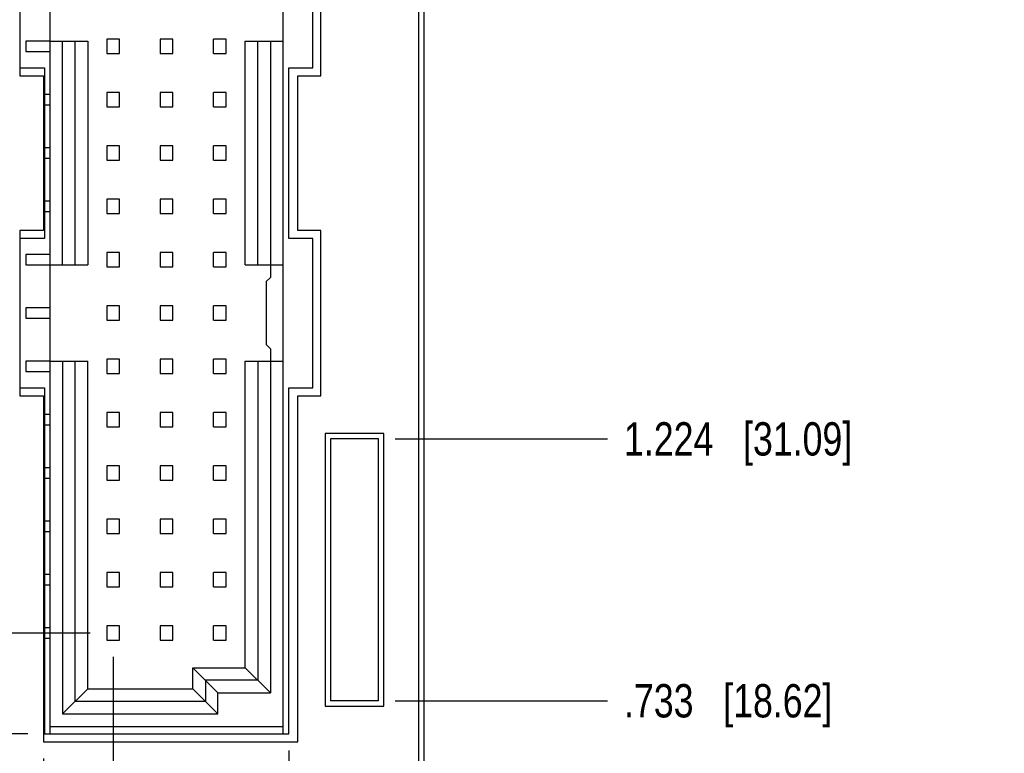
# Model space of a CAD drawing. Header units: inches. Extents: x 0 to 34, y 0 to 22.
# Tile 5 of 23: x 11.8 to 15.5, y 7 to 9.8. Entities that reach past the tile are written whole.
import ezdxf

# ---------------------------------------------------------------- set-up
doc = ezdxf.new("R2010")
doc.units = ezdxf.units.IN
doc.header["$LTSCALE"] = 1.87
doc.header["$MEASUREMENT"] = 0
doc.layers.get('0').update_dxf_attribs({"linetype": 'CONTINUOUS'})
doc.layers.add('DIMENSIONS', color=7, linetype='CONTINUOUS')
doc.styles.get("Standard").update_dxf_attribs({"font": 'txt', "width": 0.8})
doc.dimstyles.new('DIMSTYLE_2', dxfattribs={"dimtxt": 0.125, "dimasz": 0.18, "dimexe": 0.18, "dimexo": 0.0625, "dimgap": 0.09, "dimtad": 0, "dimtih": 1, "dimtoh": 1, "dimdec": 3, "dimlfac": 0.5, "dimzin": 4, "dimdsep": 46, "dimtxsty": 'STANDARD', "dimblk": '_FILLED', "dimblk1": '_FILLED', "dimblk2": '_FILLED', "dimcen": 0.09, "dimadec": 0, "dimazin": 0, "dimtp": 0.01, "dimtm": 0.01, "dimtfac": 1, "dimtdec": 3, "dimtofl": 0, "dimtmove": 0, "dimatfit": 3, "dimldrblk": '_FILLED', "dimfxl": 1, "dimtolj": 1, "dimtzin": 4, "dimarcsym": 0})

# ---------------------------------------------------------------- blocks, each defined once
blk = doc.blocks.new('*D4')
at = {"layer": 'DIMENSIONS', "color": 2, "linetype": 'CONTINUOUS'}
blk.add_line((13.4199, 15.639), (13.9982, 15.639), dxfattribs=at)
at = {"layer": 'DIMENSIONS', "color": 2, "linetype": 'CONTINUOUS', "insert": (14.0607, 15.7015), "char_height": 0.125, "width": 1.425, "attachment_point": 1, "line_spacing_factor": 0.9}
blk.add_mtext('4.942{\\Ftxt.shx;\\W1.000000;\\H0.125000; }[125.53]', dxfattribs=at)
blk = doc.blocks.new('_FILLED')
at = {"color": 0, "linetype": 'BYBLOCK'}
blk.add_solid([(0, 0), (-1, 0.174), (-1, -0.174)], dxfattribs=at)
blk = doc.blocks.new('*D10')
at = {"layer": 'DIMENSIONS', "color": 2, "linetype": 'CONTINUOUS'}
blk.add_line((11.8262, 7.097), (10.9615, 7.097), dxfattribs=at)
at = {"layer": 'DIMENSIONS', "color": 2, "linetype": 'CONTINUOUS', "insert": (10.899, 7.1595), "char_height": 0.125, "width": 1.225, "attachment_point": 3, "line_spacing_factor": 0.9}
blk.add_mtext('.671{\\Ftxt.shx;\\W1.000000;\\H0.125000; }[17.04]', dxfattribs=at)
blk = doc.blocks.new('*D11')
at = {"layer": 'DIMENSIONS', "color": 2, "linetype": 'CONTINUOUS'}
blk.add_line((11.8262, 14.051), (10.9615, 14.051), dxfattribs=at)
at = {"layer": 'DIMENSIONS', "color": 2, "linetype": 'CONTINUOUS', "insert": (10.899, 14.1135), "char_height": 0.125, "width": 1.425, "attachment_point": 3, "line_spacing_factor": 0.9}
blk.add_mtext('4.148{\\Ftxt.shx;\\W1.000000;\\H0.125000; }[105.36]', dxfattribs=at)
blk = doc.blocks.new('*D15')
at = {"layer": 'DIMENSIONS', "color": 2, "linetype": 'CONTINUOUS'}
blk.add_line((13.2032, 7.221), (13.9982, 7.221), dxfattribs=at)
at = {"layer": 'DIMENSIONS', "color": 2, "linetype": 'CONTINUOUS', "insert": (14.0607, 7.2835), "char_height": 0.125, "width": 1.225, "attachment_point": 1, "line_spacing_factor": 0.9}
blk.add_mtext('.733{\\Ftxt.shx;\\W1.000000;\\H0.125000; }[18.62]', dxfattribs=at)
blk = doc.blocks.new('*D16')
at = {"layer": 'DIMENSIONS', "color": 2, "linetype": 'CONTINUOUS'}
blk.add_line((13.2032, 8.203), (13.9982, 8.203), dxfattribs=at)
at = {"layer": 'DIMENSIONS', "color": 2, "linetype": 'CONTINUOUS', "insert": (14.0607, 8.2655), "char_height": 0.125, "width": 1.325, "attachment_point": 1, "line_spacing_factor": 0.9}
blk.add_mtext('1.224{\\Ftxt.shx;\\W1.000000;\\H0.125000; }[31.09]', dxfattribs=at)
blk = doc.blocks.new('*D17')
at = {"layer": 'DIMENSIONS', "color": 2, "linetype": 'CONTINUOUS'}
blk.add_line((13.2032, 13.105), (13.9982, 13.105), dxfattribs=at)
at = {"layer": 'DIMENSIONS', "color": 2, "linetype": 'CONTINUOUS', "insert": (14.0607, 13.1675), "char_height": 0.125, "width": 1.325, "attachment_point": 1, "line_spacing_factor": 0.9}
blk.add_mtext('3.675{\\Ftxt.shx;\\W1.000000;\\H0.125000; }[93.35]', dxfattribs=at)
blk = doc.blocks.new('*D18')
at = {"layer": 'DIMENSIONS', "color": 2, "linetype": 'CONTINUOUS'}
blk.add_line((13.2032, 14.087), (13.9982, 14.087), dxfattribs=at)
at = {"layer": 'DIMENSIONS', "color": 2, "linetype": 'CONTINUOUS', "insert": (14.0607, 14.1495), "char_height": 0.125, "width": 1.425, "attachment_point": 1, "line_spacing_factor": 0.9}
blk.add_mtext('4.166{\\Ftxt.shx;\\W1.000000;\\H0.125000; }[105.82]', dxfattribs=at)
blk = doc.blocks.new('*D19')
at = {"layer": 'DIMENSIONS', "color": 2, "linetype": 'CONTINUOUS'}
blk.add_line((13.0972, 15.395), (13.9982, 15.395), dxfattribs=at)
at = {"layer": 'DIMENSIONS', "color": 2, "linetype": 'CONTINUOUS', "insert": (14.0607, 15.4575), "char_height": 0.125, "width": 1.425, "attachment_point": 1, "line_spacing_factor": 0.9}
blk.add_mtext('4.820{\\Ftxt.shx;\\W1.000000;\\H0.125000; }[122.43]', dxfattribs=at)
blk = doc.blocks.new('*D20')
at = {"layer": 'DIMENSIONS', "color": 2, "linetype": 'CONTINUOUS'}
blk.add_line((12.8047, 7.0345), (12.8047, 4.81), dxfattribs=at)
at = {"layer": 'DIMENSIONS', "color": 2, "linetype": 'CONTINUOUS', "insert": (12.7422, 4.7475), "char_height": 0.125, "width": 1.125, "attachment_point": 3, "rotation": 90, "line_spacing_factor": 0.9}
blk.add_mtext('.241{\\Ftxt.shx;\\W1.000000;\\H0.125000; }[6.12]', dxfattribs=at)
blk = doc.blocks.new('*D29')
at = {"layer": 'DIMENSIONS', "color": 2, "linetype": 'CONTINUOUS'}
for p, q in [((11.8847, 7.0045), (11.8847, 5.1116)), ((11.8847, 5.1116), (11.9536, 4.9254)), ((11.9536, 4.9254), (11.9536, 4.81))]:
    blk.add_line(p, q, dxfattribs=at)
at = {"layer": 'DIMENSIONS', "color": 2, "linetype": 'CONTINUOUS', "insert": (11.8911, 4.7475), "char_height": 0.125, "width": 1.225, "attachment_point": 3, "rotation": 90, "line_spacing_factor": 0.9}
blk.add_mtext('-.219{\\Ftxt.shx;\\W1.000000;\\H0.125000; }[5.56]', dxfattribs=at)
blk = doc.blocks.new('*D30')
at = {"layer": 'DIMENSIONS', "color": 2, "linetype": 'CONTINUOUS'}
blk.add_line((12.0598, 7.475), (10.9615, 7.475), dxfattribs=at)
at = {"layer": 'DIMENSIONS', "color": 2, "linetype": 'CONTINUOUS', "insert": (10.899, 7.5375), "char_height": 0.125, "width": 2.025, "attachment_point": 3, "line_spacing_factor": 0.9}
blk.add_mtext('PIN 1-A .860{\\Ftxt.shx;\\W1.000000;\\H0.125000; }[21.84]', dxfattribs=at)
blk = doc.blocks.new('*D31')
at = {"layer": 'DIMENSIONS', "color": 2, "linetype": 'CONTINUOUS'}
blk.add_line((12.1459, 7.3857), (12.1459, 4.81), dxfattribs=at)
at = {"layer": 'DIMENSIONS', "color": 2, "linetype": 'CONTINUOUS', "insert": (12.0834, 4.7475), "char_height": 0.125, "width": 1.925, "attachment_point": 3, "rotation": 90, "line_spacing_factor": 0.9}
blk.add_mtext('PIN 1-A .088{\\Ftxt.shx;\\W1.000000;\\H0.125000; }[2.25]', dxfattribs=at)

msp = doc.modelspace()

# ---------------------------------------------------------------- linework, layer by layer
at = {"color": 7, "linetype": 'CONTINUOUS'}
for p, q in [((13.3107, 15.639), (13.3107, 5.511)), ((13.2907, 15.579), (13.2907, 5.571)), ((11.9089, 14.051), (11.9089, 7.097)), ((12.7829, 7.097), (12.7829, 14.051)), ((11.7967, 10.185), (11.7967, 9.565)), ((12.9247, 9.565), (12.9247, 10.185)), ((12.8947, 9.595), (12.8947, 10.155)), ((11.8183, 9.6947), (11.8183, 9.6553)), ((11.9089, 9.6947), (11.8183, 9.6947)), ((11.9089, 9.6939), (12.0506, 9.6939)), ((11.9561, 8.8561), (11.9561, 9.6939)), ((12.0034, 8.8561), (12.0034, 9.6939)), ((12.0506, 9.6939), (12.0506, 8.8561)), ((12.1695, 9.7017), (12.1223, 9.7017)), ((12.1223, 9.7017), (12.1223, 9.6482)), ((12.1695, 9.6482), (12.1695, 9.7017)), ((12.3695, 9.7017), (12.3223, 9.7017)), ((12.3223, 9.7017), (12.3223, 9.6482)), ((12.3695, 9.6482), (12.3695, 9.7017)), ((12.5695, 9.7017), (12.5223, 9.7017)), ((12.5223, 9.6482), (12.5223, 9.7017)), ((12.5695, 9.6482), (12.5695, 9.7017)), ((12.6412, 9.6939), (12.7829, 9.6939)), ((12.6412, 8.8561), (12.6412, 9.6939)), ((12.6884, 8.8561), (12.6884, 9.6939)), ((12.7357, 9.6939), (12.7357, 8.8088)), ((11.8183, 9.6553), (11.9089, 9.6553)), ((12.1223, 9.6482), (12.1695, 9.6482)), ((12.3223, 9.6482), (12.3695, 9.6482)), ((12.5223, 9.6482), (12.5695, 9.6482)), ((11.7967, 9.595), (11.8887, 9.595)), ((11.8887, 9.595), (11.8887, 8.955)), ((12.8047, 9.595), (12.8947, 9.595)), ((12.8047, 8.955), (12.8047, 9.595)), ((11.7967, 9.565), (11.8847, 9.565)), ((11.8847, 9.565), (11.8847, 8.985)), ((12.8387, 9.565), (12.9247, 9.565)), ((12.8387, 8.985), (12.8387, 9.565)), ((11.9089, 9.4947), (11.8887, 9.4947)), ((12.1695, 9.5017), (12.1223, 9.5017)), ((12.1223, 9.5017), (12.1223, 9.4482)), ((12.1695, 9.4482), (12.1695, 9.5017)), ((12.3695, 9.5017), (12.3223, 9.5017)), ((12.3223, 9.5017), (12.3223, 9.4482)), ((12.3695, 9.4482), (12.3695, 9.5017)), ((12.5695, 9.5017), (12.5223, 9.5017)), ((12.5223, 9.4482), (12.5223, 9.5017)), ((12.5695, 9.4482), (12.5695, 9.5017)), ((11.8887, 9.4553), (11.9089, 9.4553)), ((12.1223, 9.4482), (12.1695, 9.4482)), ((12.3223, 9.4482), (12.3695, 9.4482)), ((12.5223, 9.4482), (12.5695, 9.4482)), ((12.1695, 9.3017), (12.1223, 9.3017)), ((12.1223, 9.3017), (12.1223, 9.2482)), ((12.1695, 9.2482), (12.1695, 9.3017)), ((12.3695, 9.3017), (12.3223, 9.3017)), ((12.3223, 9.3017), (12.3223, 9.2482)), ((12.3695, 9.2482), (12.3695, 9.3017)), ((12.5695, 9.3017), (12.5223, 9.3017)), ((12.5223, 9.2482), (12.5223, 9.3017)), ((12.5695, 9.2482), (12.5695, 9.3017)), ((11.9089, 9.2947), (11.8887, 9.2947)), ((11.8887, 9.2553), (11.9089, 9.2553)), ((12.1223, 9.2482), (12.1695, 9.2482)), ((12.3223, 9.2482), (12.3695, 9.2482)), ((12.5223, 9.2482), (12.5695, 9.2482)), ((11.9089, 9.0947), (11.8887, 9.0947)), ((12.1695, 9.1017), (12.1223, 9.1017)), ((12.1223, 9.1017), (12.1223, 9.0482)), ((12.1695, 9.0482), (12.1695, 9.1017)), ((12.3695, 9.1017), (12.3223, 9.1017)), ((12.3223, 9.1017), (12.3223, 9.0482)), ((12.3695, 9.0482), (12.3695, 9.1017)), ((12.5695, 9.1017), (12.5223, 9.1017)), ((12.5223, 9.0482), (12.5223, 9.1017)), ((12.5695, 9.0482), (12.5695, 9.1017)), ((11.8887, 9.0553), (11.9089, 9.0553)), ((12.1223, 9.0482), (12.1695, 9.0482)), ((12.3223, 9.0482), (12.3695, 9.0482)), ((12.5223, 9.0482), (12.5695, 9.0482)), ((11.8847, 8.985), (11.7967, 8.985)), ((11.7967, 8.985), (11.7967, 8.365)), ((12.9247, 8.985), (12.8387, 8.985)), ((12.9247, 8.365), (12.9247, 8.985)), ((11.8887, 8.955), (11.7967, 8.955)), ((12.8947, 8.955), (12.8047, 8.955)), ((12.8947, 8.395), (12.8947, 8.955)), ((11.9089, 8.8947), (11.8183, 8.8947)), ((11.8183, 8.8947), (11.8183, 8.8553)), ((12.1695, 8.9017), (12.1223, 8.9017)), ((12.1223, 8.9017), (12.1223, 8.8482)), ((12.1695, 8.8482), (12.1695, 8.9017)), ((12.3695, 8.9017), (12.3223, 8.9017)), ((12.3223, 8.9017), (12.3223, 8.8482)), ((12.3695, 8.8482), (12.3695, 8.9017)), ((12.5695, 8.9017), (12.5223, 8.9017)), ((12.5223, 8.8482), (12.5223, 8.9017)), ((12.5695, 8.8482), (12.5695, 8.9017)), ((11.8183, 8.8553), (11.9089, 8.8553)), ((11.9089, 8.8561), (12.0506, 8.8561)), ((12.1223, 8.8482), (12.1695, 8.8482)), ((12.3223, 8.8482), (12.3695, 8.8482)), ((12.5223, 8.8482), (12.5695, 8.8482)), ((12.6412, 8.8561), (12.7829, 8.8561)), ((12.7357, 8.8088), (12.7199, 8.7931)), ((12.7199, 8.7931), (12.7199, 8.5569)), ((11.9089, 8.6947), (11.8183, 8.6947)), ((11.8183, 8.6947), (11.8183, 8.6553)), ((12.1695, 8.7017), (12.1223, 8.7017)), ((12.1223, 8.7017), (12.1223, 8.6482)), ((12.1695, 8.6482), (12.1695, 8.7017)), ((12.3695, 8.7017), (12.3223, 8.7017)), ((12.3223, 8.7017), (12.3223, 8.6482)), ((12.3695, 8.6482), (12.3695, 8.7017)), ((12.5695, 8.7017), (12.5223, 8.7017)), ((12.5223, 8.6482), (12.5223, 8.7017)), ((12.5695, 8.6482), (12.5695, 8.7017)), ((11.8183, 8.6553), (11.9089, 8.6553)), ((12.1223, 8.6482), (12.1695, 8.6482)), ((12.3223, 8.6482), (12.3695, 8.6482)), ((12.5223, 8.6482), (12.5695, 8.6482)), ((12.7199, 8.5569), (12.7357, 8.5411)), ((12.7357, 8.5411), (12.7357, 7.2506)), ((11.9089, 8.4947), (11.8183, 8.4947)), ((11.8183, 8.4947), (11.8183, 8.4553)), ((11.9089, 8.4939), (12.0506, 8.4939)), ((11.9561, 8.4939), (11.9561, 7.1718)), ((12.0034, 7.2191), (12.0034, 8.4939)), ((12.0506, 7.2663), (12.0506, 8.4939)), ((12.1695, 8.5017), (12.1223, 8.5017)), ((12.1223, 8.5017), (12.1223, 8.4482)), ((12.1695, 8.4482), (12.1695, 8.5017)), ((12.3695, 8.5017), (12.3223, 8.5017)), ((12.3223, 8.5017), (12.3223, 8.4482)), ((12.3695, 8.4482), (12.3695, 8.5017)), ((12.5695, 8.5017), (12.5223, 8.5017)), ((12.5223, 8.4482), (12.5223, 8.5017)), ((12.5695, 8.4482), (12.5695, 8.5017)), ((12.6412, 8.4939), (12.7829, 8.4939)), ((12.6412, 7.345), (12.6412, 8.4939)), ((12.6884, 8.4939), (12.6884, 7.2978)), ((11.8183, 8.4553), (11.9089, 8.4553)), ((12.1223, 8.4482), (12.1695, 8.4482)), ((12.3223, 8.4482), (12.3695, 8.4482)), ((12.5223, 8.4482), (12.5695, 8.4482)), ((11.7967, 8.395), (11.8887, 8.395)), ((11.8887, 8.395), (11.8887, 7.097)), ((12.8047, 8.395), (12.8947, 8.395)), ((12.8047, 7.097), (12.8047, 8.395)), ((11.7967, 8.365), (11.8847, 8.365)), ((11.8847, 8.365), (11.8847, 7.067)), ((12.8387, 8.365), (12.9247, 8.365)), ((12.8387, 7.067), (12.8387, 8.365)), ((11.9089, 8.2947), (11.8887, 8.2947)), ((12.1695, 8.3017), (12.1223, 8.3017)), ((12.1223, 8.3017), (12.1223, 8.2482)), ((12.1695, 8.2482), (12.1695, 8.3017)), ((12.3695, 8.3017), (12.3223, 8.3017)), ((12.3223, 8.3017), (12.3223, 8.2482)), ((12.3695, 8.2482), (12.3695, 8.3017)), ((12.5695, 8.3017), (12.5223, 8.3017)), ((12.5223, 8.2482), (12.5223, 8.3017)), ((12.5695, 8.2482), (12.5695, 8.3017)), ((11.8887, 8.2553), (11.9089, 8.2553)), ((12.1223, 8.2482), (12.1695, 8.2482)), ((12.3223, 8.2482), (12.3695, 8.2482)), ((12.5223, 8.2482), (12.5695, 8.2482)), ((13.1607, 8.223), (12.9407, 8.223)), ((12.9407, 8.223), (12.9407, 7.201)), ((13.1407, 8.203), (12.9607, 8.203)), ((12.9607, 8.203), (12.9607, 7.221)), ((13.1407, 7.221), (13.1407, 8.203)), ((13.1607, 7.201), (13.1607, 8.223)), ((11.9089, 8.0947), (11.8887, 8.0947)), ((12.1695, 8.1017), (12.1223, 8.1017)), ((12.1223, 8.1017), (12.1223, 8.0482)), ((12.1695, 8.0482), (12.1695, 8.1017)), ((12.3695, 8.1017), (12.3223, 8.1017)), ((12.3223, 8.1017), (12.3223, 8.0482)), ((12.3695, 8.0482), (12.3695, 8.1017)), ((12.5695, 8.1017), (12.5223, 8.1017)), ((12.5223, 8.0482), (12.5223, 8.1017)), ((12.5695, 8.0482), (12.5695, 8.1017)), ((11.8887, 8.0553), (11.9089, 8.0553)), ((12.1223, 8.0482), (12.1695, 8.0482)), ((12.3223, 8.0482), (12.3695, 8.0482)), ((12.5223, 8.0482), (12.5695, 8.0482)), ((12.1695, 7.9017), (12.1223, 7.9017)), ((12.1223, 7.9017), (12.1223, 7.8482)), ((12.1695, 7.8482), (12.1695, 7.9017)), ((12.3695, 7.9017), (12.3223, 7.9017)), ((12.3223, 7.9017), (12.3223, 7.8482)), ((12.3695, 7.8482), (12.3695, 7.9017)), ((12.5695, 7.9017), (12.5223, 7.9017)), ((12.5223, 7.8482), (12.5223, 7.9017)), ((12.5695, 7.8482), (12.5695, 7.9017)), ((11.9089, 7.8947), (11.8887, 7.8947)), ((11.8887, 7.8553), (11.9089, 7.8553)), ((12.1223, 7.8482), (12.1695, 7.8482)), ((12.3223, 7.8482), (12.3695, 7.8482)), ((12.5223, 7.8482), (12.5695, 7.8482)), ((11.9089, 7.6947), (11.8887, 7.6947)), ((12.1695, 7.7017), (12.1223, 7.7017)), ((12.1223, 7.7017), (12.1223, 7.6482)), ((12.1695, 7.6482), (12.1695, 7.7017)), ((12.3695, 7.7017), (12.3223, 7.7017)), ((12.3223, 7.7017), (12.3223, 7.6482)), ((12.3695, 7.6482), (12.3695, 7.7017)), ((12.5695, 7.7017), (12.5223, 7.7017)), ((12.5223, 7.6482), (12.5223, 7.7017)), ((12.5695, 7.6482), (12.5695, 7.7017)), ((11.8887, 7.6553), (11.9089, 7.6553)), ((12.1223, 7.6482), (12.1695, 7.6482)), ((12.3223, 7.6482), (12.3695, 7.6482)), ((12.5223, 7.6482), (12.5695, 7.6482)), ((11.9089, 7.4947), (11.8887, 7.4947)), ((12.1695, 7.5017), (12.1223, 7.5017)), ((12.1223, 7.5017), (12.1223, 7.4482)), ((12.1695, 7.4482), (12.1695, 7.5017)), ((12.3695, 7.5017), (12.3223, 7.5017)), ((12.3223, 7.5017), (12.3223, 7.4482)), ((12.3695, 7.4482), (12.3695, 7.5017)), ((12.5695, 7.5017), (12.5223, 7.5017)), ((12.5223, 7.4482), (12.5223, 7.5017)), ((12.5695, 7.4482), (12.5695, 7.5017)), ((11.8887, 7.4553), (11.9089, 7.4553)), ((12.1223, 7.4482), (12.1695, 7.4482)), ((12.3223, 7.4482), (12.3695, 7.4482)), ((12.5223, 7.4482), (12.5695, 7.4482)), ((12.4443, 7.345), (12.6412, 7.345)), ((12.5388, 7.2506), (12.4443, 7.345)), ((12.4443, 7.2663), (12.4443, 7.345)), ((12.7357, 7.2506), (12.6412, 7.345)), ((12.6884, 7.2978), (12.4916, 7.2978)), ((12.4916, 7.2978), (12.4916, 7.2191)), ((12.0506, 7.2663), (11.9561, 7.1718)), ((12.0506, 7.2663), (12.4443, 7.2663)), ((12.4443, 7.2663), (12.5388, 7.1718)), ((12.5388, 7.2506), (12.7357, 7.2506)), ((12.5388, 7.1718), (12.5388, 7.2506)), ((12.0034, 7.2191), (12.4916, 7.2191)), ((12.9407, 7.201), (13.1607, 7.201)), ((13.1407, 7.221), (12.9607, 7.221)), ((11.9561, 7.1718), (12.5388, 7.1718)), ((11.9089, 7.1246), (12.7829, 7.1246)), ((11.8887, 7.097), (12.8047, 7.097)), ((11.8847, 7.067), (12.8387, 7.067))]:
    msp.add_line(p, q, dxfattribs=at)
at = {"color": 40, "linetype": 'CONTINUOUS'}
for p, q in [((13.2906, 15.579), (13.2906, 5.571)), ((11.7966, 10.185), (11.7966, 9.565)), ((12.9246, 9.565), (12.9246, 10.185)), ((11.7966, 9.565), (11.7967, 9.565)), ((11.8846, 9.565), (11.8846, 8.985)), ((12.8387, 9.565), (12.8387, 9.565)), ((12.8387, 8.985), (12.8387, 9.565)), ((11.7967, 8.985), (11.7966, 8.985)), ((11.7966, 8.985), (11.7966, 8.365)), ((12.8387, 8.985), (12.8387, 8.985)), ((12.9246, 8.365), (12.9246, 8.985)), ((11.7966, 8.365), (11.7967, 8.365)), ((11.8846, 8.365), (11.8846, 7.067)), ((12.8387, 8.365), (12.8387, 8.365)), ((12.8387, 7.067), (12.8387, 8.365)), ((13.1606, 8.2229), (12.9406, 8.2229)), ((12.9406, 8.2229), (12.9406, 7.201)), ((13.1606, 7.201), (13.1606, 8.2229)), ((12.9406, 7.201), (12.9407, 7.201)), ((11.8846, 7.067), (11.8847, 7.067))]:
    msp.add_line(p, q, dxfattribs=at)

# ---------------------------------------------------------------- dimensions: what is measured, and where the dimension line sits
at = {"layer": 'DIMENSIONS', "color": 2, "linetype": 'CONTINUOUS'}
for feature_location, offset, dtype, origin, picture, middle in [((13.4199, 15.639), (0.5784, 0), 0, (12.0107, 5.755), '*D4', (14.7732, 15.639)), ((13.0972, 15.395), (0.901, 0), 0, (13.0347, 5.755), '*D19', (14.7732, 15.395)), ((13.2032, 14.087), (0.795, 0), 0, (13.1407, 5.755), '*D18', (14.7732, 14.087)), ((11.8262, 14.051), (-0.8647, 0), 0, (11.8887, 5.755), '*D11', (9.8865, 14.051)), ((13.2032, 13.105), (0.795, 0), 0, (13.1407, 5.755), '*D17', (14.7232, 13.105)), ((13.2032, 8.203), (0.795, 0), 0, (13.1407, 5.755), '*D16', (14.7232, 8.203)), ((13.2032, 7.221), (0.795, 0), 0, (13.1407, 5.755), '*D15', (14.6732, 7.221)), ((11.8262, 7.097), (-0.8647, 0), 0, (11.8887, 5.755), '*D10', (10.0365, 7.097)), ((12.8047, 7.0345), (0, -2.2245), 1, (12.3227, 7.097), '*D20', (12.9168, 3.9615))]:
    dim = msp.add_ordinate_dim(feature_location=feature_location, offset=offset, dtype=dtype, origin=origin, dimstyle='DIMSTYLE_2', dxfattribs=at)
    dim.commit()
    dim.dimension.update_dxf_attribs({"geometry": picture, "text_midpoint": middle})
for feature_location, offset, dtype, origin, text, picture, middle in [((12.0598, 7.475), (-1.0982, 0), 0, (12.1223, 5.755), 'PIN 1-A <>', '*D30', (9.4365, 7.475)), ((12.1459, 7.3857), (0, -2.5757), 1, (12.3227, 7.4482), 'PIN 1-A <>', '*D31', (12.3475, 3.3827)), ((11.8847, 7.0045), (0.0688, -2.1945), 0, (12.3227, 7.067), '-<>', '*D29', (12.0656, 3.9615))]:
    dim = msp.add_ordinate_dim(feature_location=feature_location, offset=offset, dtype=dtype, origin=origin, text=text, dimstyle='DIMSTYLE_2', dxfattribs=at)
    dim.commit()
    dim.dimension.update_dxf_attribs({"geometry": picture, "text_midpoint": middle})

doc.saveas('drawing.dxf')
